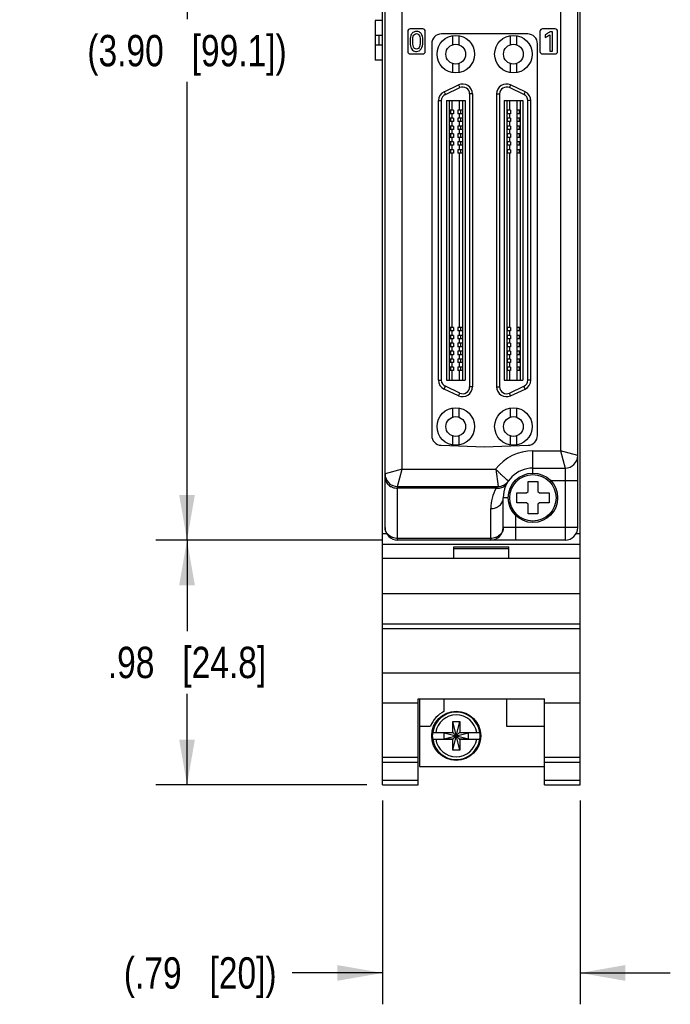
# Model space of a CAD drawing. Header units: inches. Extents: x 0 to 34, y 0 to 22.
# Tile 3 of 84: x 7.6 to 10.2, y 3.7 to 7.7. Entities that reach past the tile are written whole.
import ezdxf

# ---------------------------------------------------------------- set-up
doc = ezdxf.new("R2010")
doc.units = ezdxf.units.IN
doc.header["$LTSCALE"] = 1.87
doc.header["$MEASUREMENT"] = 0
doc.layers.get('0').update_dxf_attribs({"linetype": 'CONTINUOUS'})
doc.layers.add('DIMENSIONS', color=7, linetype='CONTINUOUS')
doc.styles.get("Standard").update_dxf_attribs({"font": 'txt', "width": 0.8})
doc.dimstyles.new('DIMSTYLE_1', dxfattribs={"dimtxt": 0.125, "dimasz": 0.18, "dimexe": 0.125, "dimexo": 0.0625, "dimgap": 0.0625, "dimtad": 0, "dimtih": 1, "dimtoh": 1, "dimzin": 4, "dimdsep": 46, "dimtxsty": 'STANDARD', "dimblk": '_FILLED', "dimblk1": '_FILLED', "dimblk2": '_FILLED', "dimcen": 0.09, "dimadec": 0, "dimazin": 0, "dimtp": 0.005, "dimtm": 0.005, "dimtfac": 1, "dimtofl": 0, "dimtmove": 0, "dimatfit": 3, "dimldrblk": '_FILLED', "dimfxl": 1, "dimtolj": 1, "dimtzin": 4, "dimarcsym": 0})

# ---------------------------------------------------------------- blocks, each defined once
blk = doc.blocks.new('_FILLED')
at = {"color": 0, "linetype": 'BYBLOCK'}
blk.add_solid([(0, 0), (-1, 0.174), (-1, -0.174)], dxfattribs=at)
blk = doc.blocks.new('*D3')
at = {"layer": 'DIMENSIONS', "color": 2, "linetype": 'CONTINUOUS'}
for p, q in [((9.0431, 9.4834), (8.1406, 9.4834)), ((8.2656, 9.4834), (8.2656, 7.6574)), ((8.2656, 5.5814), (8.2656, 7.4074)), ((9.0431, 5.5814), (8.1406, 5.5814))]:
    blk.add_line(p, q, dxfattribs=at)
at = {"layer": 'DIMENSIONS', "color": 2, "linetype": 'CONTINUOUS', "xscale": 0.18, "yscale": 0.18, "zscale": 0.18}
for p, rotation in [((8.2656, 9.4834), 90), ((8.2656, 5.5814), 270)]:
    blk.add_blockref('_FILLED', p, dxfattribs=dict(at, rotation=rotation))
at = {"layer": 'DIMENSIONS', "color": 2, "linetype": 'CONTINUOUS', "insert": (8.2656, 7.5949), "char_height": 0.125, "width": 1.325, "attachment_point": 2, "line_spacing_factor": 0.9}
blk.add_mtext('(3.90{\\Ftxt.shx;\\W1.000000;\\H0.125000; }[99.1])', dxfattribs=at)
blk = doc.blocks.new('*D4')
at = {"layer": 'DIMENSIONS', "color": 2, "linetype": 'CONTINUOUS'}
for p, q in [((9.0431, 5.5814), (8.1406, 5.5814)), ((8.2656, 5.5814), (8.2656, 5.2188)), ((8.2656, 4.6061), (8.2656, 4.9688)), ((8.9831, 4.6061), (8.1406, 4.6061))]:
    blk.add_line(p, q, dxfattribs=at)
at = {"layer": 'DIMENSIONS', "color": 2, "linetype": 'CONTINUOUS', "xscale": 0.18, "yscale": 0.18, "zscale": 0.18}
for p, rotation in [((8.2656, 5.5814), 90), ((8.2656, 4.6061), 270)]:
    blk.add_blockref('_FILLED', p, dxfattribs=dict(at, rotation=rotation))
at = {"layer": 'DIMENSIONS', "color": 2, "linetype": 'CONTINUOUS', "insert": (8.2656, 5.1563), "char_height": 0.125, "width": 1.025, "attachment_point": 2, "line_spacing_factor": 0.9}
blk.add_mtext('.98{\\Ftxt.shx;\\W1.000000;\\H0.125000; }[24.8]', dxfattribs=at)
blk = doc.blocks.new('*D5')
at = {"layer": 'DIMENSIONS', "color": 2, "linetype": 'CONTINUOUS'}
for p, q in [((9.0456, 4.5436), (9.0456, 3.7311)), ((9.8336, 4.5436), (9.8336, 3.7311)), ((9.0456, 3.8561), (8.6855, 3.8561)), ((9.8336, 3.8561), (10.1936, 3.8561))]:
    blk.add_line(p, q, dxfattribs=at)
at = {"layer": 'DIMENSIONS', "color": 2, "linetype": 'CONTINUOUS', "xscale": 0.18, "yscale": 0.18, "zscale": 0.18}
blk.add_blockref('_FILLED', (9.0456, 3.8561), dxfattribs=at)
at = {"layer": 'DIMENSIONS', "color": 2, "linetype": 'CONTINUOUS', "xscale": 0.18, "yscale": 0.18, "zscale": 0.18, "rotation": 180}
blk.add_blockref('_FILLED', (9.8336, 3.8561), dxfattribs=at)
at = {"layer": 'DIMENSIONS', "color": 2, "linetype": 'CONTINUOUS', "insert": (8.623, 3.9186), "char_height": 0.125, "width": 1.025, "attachment_point": 3, "line_spacing_factor": 0.9}
blk.add_mtext('(.79{\\Ftxt.shx;\\W1.000000;\\H0.125000; }[20])', dxfattribs=at)

msp = doc.modelspace()

# ---------------------------------------------------------------- linework, layer by layer
at = {"color": 7, "linetype": 'CONTINUOUS'}
for p, q in [((9.0456, 4.6061), (9.0456, 9.744)), ((9.8336, 4.6061), (9.8336, 9.744)), ((9.824, 5.6314), (9.824, 9.714)), ((9.0556, 5.6314), (9.0556, 9.684)), ((9.1245, 5.864), (9.1245, 9.4145)), ((9.7551, 9.4145), (9.7551, 5.9374)), ((9.0156, 7.6522), (9.0156, 7.4947)), ((9.0456, 7.6522), (9.0156, 7.6522)), ((9.2059, 7.6191), (9.1559, 7.6191)), ((9.7337, 7.6191), (9.6837, 7.6191)), ((9.0456, 7.5932), (9.0156, 7.5932)), ((9.0313, 7.5932), (9.0314, 7.5538)), ((9.1459, 7.6091), (9.1459, 7.5291)), ((9.2159, 7.5291), (9.2159, 7.6091)), ((9.6246, 7.599), (9.2806, 7.599)), ((9.3249, 7.592), (9.3249, 7.5555)), ((9.3504, 7.592), (9.3504, 7.5555)), ((9.5548, 7.592), (9.5548, 7.5555)), ((9.5804, 7.592), (9.5804, 7.5555)), ((9.6737, 7.6091), (9.6737, 7.5291)), ((9.6944, 7.5955), (9.6944, 7.5844)), ((9.7123, 7.5955), (9.7123, 7.5307)), ((9.723, 7.6076), (9.7131, 7.6076)), ((9.723, 7.5307), (9.723, 7.6076)), ((9.7437, 7.5291), (9.7437, 7.6091)), ((9.0456, 7.5538), (9.0156, 7.5538)), ((9.2416, 7.56), (9.2416, 5.9983)), ((9.6636, 5.9983), (9.6636, 7.56)), ((9.1559, 7.5191), (9.2059, 7.5191)), ((9.6837, 7.5191), (9.7337, 7.5191)), ((9.7123, 7.5307), (9.723, 7.5307)), ((9.0456, 7.4947), (9.0156, 7.4947)), ((9.3249, 7.481), (9.3249, 7.4446)), ((9.3504, 7.481), (9.3504, 7.4446)), ((9.5548, 7.481), (9.5548, 7.4446)), ((9.5804, 7.481), (9.5804, 7.4446)), ((9.2911, 7.3687), (9.3486, 7.3955)), ((9.2961, 7.358), (9.3536, 7.3848)), ((9.3486, 7.3955), (9.3536, 7.3848)), ((9.5567, 7.3955), (9.5517, 7.3848)), ((9.6091, 7.358), (9.5517, 7.3848)), ((9.6141, 7.3687), (9.5567, 7.3955)), ((9.2911, 7.3687), (9.2961, 7.358)), ((9.3928, 7.3598), (9.3928, 6.1925)), ((9.4046, 7.3598), (9.3928, 7.3598)), ((9.4046, 7.3598), (9.4046, 6.1925)), ((9.5006, 7.3598), (9.5006, 6.1925)), ((9.5006, 7.3598), (9.5125, 7.3598)), ((9.5125, 7.3598), (9.5125, 6.1925)), ((9.6141, 7.3687), (9.6091, 7.358)), ((9.2684, 6.2193), (9.2684, 7.333)), ((9.2684, 7.333), (9.2802, 7.333)), ((9.2802, 6.2193), (9.2802, 7.333)), ((9.3002, 7.3332), (9.3002, 6.2191)), ((9.3002, 7.3332), (9.3751, 7.3332)), ((9.3111, 7.3332), (9.3111, 6.2191)), ((9.3229, 7.2948), (9.3229, 7.3332)), ((9.3524, 7.2948), (9.3524, 7.3332)), ((9.3642, 7.3332), (9.3642, 6.2191)), ((9.3751, 7.3332), (9.3751, 6.2191)), ((9.5302, 7.3332), (9.5302, 6.2191)), ((9.5302, 7.3332), (9.605, 7.3332)), ((9.541, 7.3332), (9.541, 6.2191)), ((9.5528, 7.2948), (9.5528, 7.3332)), ((9.5823, 7.2948), (9.5823, 7.3332)), ((9.5941, 7.3332), (9.5941, 6.2191)), ((9.605, 7.3332), (9.605, 6.2191)), ((9.6369, 7.333), (9.6251, 7.333)), ((9.6251, 6.2193), (9.6251, 7.333)), ((9.6369, 6.2193), (9.6369, 7.333)), ((9.3287, 7.2948), (9.3111, 7.2948)), ((9.3287, 7.2811), (9.3111, 7.2811)), ((9.3288, 7.2634), (9.3111, 7.2634)), ((9.3176, 7.2811), (9.3176, 7.2948)), ((9.3177, 7.2496), (9.3177, 7.2634)), ((9.3229, 7.2634), (9.3229, 7.2811)), ((9.3287, 7.2948), (9.3287, 7.2811)), ((9.3288, 7.2634), (9.3288, 7.2496)), ((9.3464, 7.2948), (9.3464, 7.2811)), ((9.3642, 7.2948), (9.3464, 7.2948)), ((9.3642, 7.2811), (9.3464, 7.2811)), ((9.3465, 7.2634), (9.3465, 7.2496)), ((9.3642, 7.2634), (9.3465, 7.2634)), ((9.3524, 7.2634), (9.3524, 7.2811)), ((9.3575, 7.2811), (9.3575, 7.2948)), ((9.3576, 7.2496), (9.3576, 7.2634)), ((9.5556, 7.2948), (9.541, 7.2948)), ((9.5556, 7.2811), (9.541, 7.2811)), ((9.5556, 7.2634), (9.541, 7.2634)), ((9.5445, 7.2811), (9.5445, 7.2948)), ((9.5445, 7.2496), (9.5445, 7.2634)), ((9.5528, 7.2634), (9.5528, 7.2811)), ((9.5556, 7.2948), (9.5556, 7.2811)), ((9.5556, 7.2634), (9.5556, 7.2496)), ((9.5812, 7.2948), (9.5812, 7.2811)), ((9.5941, 7.2948), (9.5812, 7.2948)), ((9.5941, 7.2811), (9.5812, 7.2811)), ((9.5812, 7.2634), (9.5812, 7.2496)), ((9.5941, 7.2634), (9.5812, 7.2634)), ((9.5823, 7.2634), (9.5823, 7.2811)), ((9.5922, 7.2811), (9.5922, 7.2948)), ((9.5922, 7.2496), (9.5922, 7.2634)), ((9.3288, 7.2496), (9.3111, 7.2496)), ((9.3287, 7.2319), (9.3111, 7.2319)), ((9.3176, 7.2181), (9.3176, 7.2319)), ((9.3229, 7.2319), (9.3229, 7.2496)), ((9.3287, 7.2319), (9.3287, 7.2181)), ((9.3464, 7.2319), (9.3464, 7.2181)), ((9.3642, 7.2319), (9.3464, 7.2319)), ((9.3642, 7.2496), (9.3465, 7.2496)), ((9.3524, 7.2319), (9.3524, 7.2496)), ((9.3575, 7.2181), (9.3575, 7.2319)), ((9.5556, 7.2496), (9.541, 7.2496)), ((9.5556, 7.2319), (9.541, 7.2319)), ((9.5445, 7.2181), (9.5445, 7.2319)), ((9.5528, 7.2319), (9.5528, 7.2496)), ((9.5556, 7.2319), (9.5556, 7.2181)), ((9.5941, 7.2496), (9.5812, 7.2496)), ((9.5812, 7.2319), (9.5812, 7.2181)), ((9.5941, 7.2319), (9.5812, 7.2319)), ((9.5823, 7.2319), (9.5823, 7.2496)), ((9.5922, 7.2181), (9.5922, 7.2319)), ((9.3287, 7.2181), (9.3111, 7.2181)), ((9.3288, 7.2004), (9.3111, 7.2004)), ((9.3288, 7.1866), (9.3111, 7.1866)), ((9.3177, 7.1866), (9.3177, 7.2004)), ((9.3229, 7.2004), (9.3229, 7.2181)), ((9.3229, 7.1689), (9.3229, 7.1866)), ((9.3288, 7.2004), (9.3288, 7.1866)), ((9.3642, 7.2181), (9.3464, 7.2181)), ((9.3465, 7.2004), (9.3465, 7.1866)), ((9.3642, 7.2004), (9.3465, 7.2004)), ((9.3642, 7.1866), (9.3465, 7.1866)), ((9.3524, 7.2004), (9.3524, 7.2181)), ((9.3524, 7.1689), (9.3524, 7.1866)), ((9.3576, 7.1866), (9.3576, 7.2004)), ((9.5556, 7.2181), (9.541, 7.2181)), ((9.5556, 7.2004), (9.541, 7.2004)), ((9.5556, 7.1866), (9.541, 7.1866)), ((9.5445, 7.1866), (9.5445, 7.2004)), ((9.5528, 7.2004), (9.5528, 7.2181)), ((9.5528, 7.1689), (9.5528, 7.1866)), ((9.5556, 7.2004), (9.5556, 7.1866)), ((9.5941, 7.2181), (9.5812, 7.2181)), ((9.5812, 7.2004), (9.5812, 7.1866)), ((9.5941, 7.2004), (9.5812, 7.2004)), ((9.5941, 7.1866), (9.5812, 7.1866)), ((9.5823, 7.2004), (9.5823, 7.2181)), ((9.5823, 7.1689), (9.5823, 7.1866)), ((9.5922, 7.1866), (9.5922, 7.2004)), ((9.3287, 7.1689), (9.3111, 7.1689)), ((9.3287, 7.1551), (9.3111, 7.1551)), ((9.3176, 7.1551), (9.3176, 7.1689)), ((9.3229, 7.1374), (9.3229, 7.1551)), ((9.3287, 7.1689), (9.3287, 7.1551)), ((9.3464, 7.1689), (9.3464, 7.1551)), ((9.3642, 7.1689), (9.3464, 7.1689)), ((9.3642, 7.1551), (9.3464, 7.1551)), ((9.3524, 7.1374), (9.3524, 7.1551)), ((9.3575, 7.1551), (9.3575, 7.1689)), ((9.5556, 7.1689), (9.541, 7.1689)), ((9.5556, 7.1551), (9.541, 7.1551)), ((9.5445, 7.1551), (9.5445, 7.1689)), ((9.5528, 7.1374), (9.5528, 7.1551)), ((9.5556, 7.1689), (9.5556, 7.1551)), ((9.5941, 7.1689), (9.5812, 7.1689)), ((9.5812, 7.1689), (9.5812, 7.1551)), ((9.5941, 7.1551), (9.5812, 7.1551)), ((9.5823, 7.1374), (9.5823, 7.1551)), ((9.5922, 7.1551), (9.5922, 7.1689)), ((9.3288, 7.1374), (9.3111, 7.1374)), ((9.3288, 7.1236), (9.3111, 7.1236)), ((9.3177, 7.1236), (9.3177, 7.1374)), ((9.3229, 6.4287), (9.3229, 7.1236)), ((9.3288, 7.1374), (9.3288, 7.1236)), ((9.3465, 7.1374), (9.3465, 7.1236)), ((9.3642, 7.1374), (9.3465, 7.1374)), ((9.3642, 7.1236), (9.3465, 7.1236)), ((9.3524, 6.4287), (9.3524, 7.1236)), ((9.3576, 7.1236), (9.3576, 7.1374)), ((9.5556, 7.1374), (9.541, 7.1374)), ((9.5556, 7.1236), (9.541, 7.1236)), ((9.5445, 7.1236), (9.5445, 7.1374)), ((9.5528, 6.4287), (9.5528, 7.1236)), ((9.5556, 7.1374), (9.5556, 7.1236)), ((9.5941, 7.1374), (9.5812, 7.1374)), ((9.5812, 7.1374), (9.5812, 7.1236)), ((9.5941, 7.1236), (9.5812, 7.1236)), ((9.5823, 6.4287), (9.5823, 7.1236)), ((9.5922, 7.1236), (9.5922, 7.1374)), ((9.3287, 6.4287), (9.3111, 6.4287)), ((9.3287, 6.4149), (9.3111, 6.4149)), ((9.3287, 6.3972), (9.3111, 6.3972)), ((9.3176, 6.4149), (9.3176, 6.4287)), ((9.3176, 6.3834), (9.3176, 6.3972)), ((9.3229, 6.3972), (9.3229, 6.4149)), ((9.3287, 6.4287), (9.3287, 6.4149)), ((9.3287, 6.3972), (9.3287, 6.3834)), ((9.3642, 6.4287), (9.3464, 6.4287)), ((9.3464, 6.4287), (9.3464, 6.4149)), ((9.3642, 6.4149), (9.3464, 6.4149)), ((9.3642, 6.3972), (9.3464, 6.3972)), ((9.3464, 6.3972), (9.3464, 6.3834)), ((9.3524, 6.3972), (9.3524, 6.4149)), ((9.3575, 6.4149), (9.3575, 6.4287)), ((9.3575, 6.3834), (9.3575, 6.3972)), ((9.5556, 6.4287), (9.541, 6.4287)), ((9.5556, 6.4149), (9.541, 6.4149)), ((9.5556, 6.3972), (9.541, 6.3972)), ((9.5445, 6.4149), (9.5445, 6.4287)), ((9.5445, 6.3834), (9.5445, 6.3972)), ((9.5528, 6.3972), (9.5528, 6.4149)), ((9.5556, 6.4287), (9.5556, 6.4149)), ((9.5556, 6.3972), (9.5556, 6.3834)), ((9.5941, 6.4287), (9.5812, 6.4287)), ((9.5812, 6.4287), (9.5812, 6.4149)), ((9.5941, 6.4149), (9.5812, 6.4149)), ((9.5941, 6.3972), (9.5812, 6.3972)), ((9.5812, 6.3972), (9.5812, 6.3834)), ((9.5823, 6.3972), (9.5823, 6.4149)), ((9.5922, 6.4149), (9.5922, 6.4287)), ((9.5922, 6.3834), (9.5922, 6.3972)), ((9.3287, 6.3834), (9.3111, 6.3834)), ((9.3287, 6.3657), (9.3111, 6.3657)), ((9.3176, 6.3519), (9.3176, 6.3657)), ((9.3229, 6.3657), (9.3229, 6.3834)), ((9.3287, 6.3657), (9.3287, 6.3519)), ((9.3642, 6.3834), (9.3464, 6.3834)), ((9.3642, 6.3657), (9.3464, 6.3657)), ((9.3464, 6.3657), (9.3464, 6.3519)), ((9.3524, 6.3657), (9.3524, 6.3834)), ((9.3575, 6.3519), (9.3575, 6.3657)), ((9.5556, 6.3834), (9.541, 6.3834)), ((9.5556, 6.3657), (9.541, 6.3657)), ((9.5445, 6.3519), (9.5445, 6.3657)), ((9.5528, 6.3657), (9.5528, 6.3834)), ((9.5556, 6.3657), (9.5556, 6.3519)), ((9.5941, 6.3834), (9.5812, 6.3834)), ((9.5941, 6.3657), (9.5812, 6.3657)), ((9.5812, 6.3657), (9.5812, 6.3519)), ((9.5823, 6.3657), (9.5823, 6.3834)), ((9.5922, 6.3519), (9.5922, 6.3657)), ((9.3287, 6.3519), (9.3111, 6.3519)), ((9.3289, 6.3342), (9.3111, 6.3342)), ((9.3289, 6.3204), (9.3111, 6.3204)), ((9.3178, 6.3204), (9.3178, 6.3342)), ((9.3229, 6.3342), (9.3229, 6.3519)), ((9.3229, 6.3027), (9.3229, 6.3204)), ((9.3289, 6.3342), (9.3289, 6.3204)), ((9.3642, 6.3519), (9.3464, 6.3519)), ((9.3642, 6.3342), (9.3466, 6.3342)), ((9.3466, 6.3342), (9.3466, 6.3204)), ((9.3642, 6.3204), (9.3466, 6.3204)), ((9.3524, 6.3342), (9.3524, 6.3519)), ((9.3524, 6.3027), (9.3524, 6.3204)), ((9.3577, 6.3204), (9.3577, 6.3342)), ((9.5556, 6.3519), (9.541, 6.3519)), ((9.5556, 6.3342), (9.541, 6.3342)), ((9.5556, 6.3204), (9.541, 6.3204)), ((9.5445, 6.3204), (9.5445, 6.3342)), ((9.5528, 6.3342), (9.5528, 6.3519)), ((9.5528, 6.3027), (9.5528, 6.3204)), ((9.5556, 6.3342), (9.5556, 6.3204)), ((9.5941, 6.3519), (9.5812, 6.3519)), ((9.5941, 6.3342), (9.5812, 6.3342)), ((9.5812, 6.3342), (9.5812, 6.3204)), ((9.5941, 6.3204), (9.5812, 6.3204)), ((9.5823, 6.3342), (9.5823, 6.3519)), ((9.5823, 6.3027), (9.5823, 6.3204)), ((9.5922, 6.3204), (9.5922, 6.3342)), ((9.3287, 6.3027), (9.3111, 6.3027)), ((9.3287, 6.2889), (9.3111, 6.2889)), ((9.3176, 6.2889), (9.3176, 6.3027)), ((9.3229, 6.2712), (9.3229, 6.2889)), ((9.3287, 6.3027), (9.3287, 6.2889)), ((9.3642, 6.3027), (9.3464, 6.3027)), ((9.3464, 6.3027), (9.3464, 6.2889)), ((9.3642, 6.2889), (9.3464, 6.2889)), ((9.3524, 6.2712), (9.3524, 6.2889)), ((9.3575, 6.2889), (9.3575, 6.3027)), ((9.5556, 6.3027), (9.541, 6.3027)), ((9.5556, 6.2889), (9.541, 6.2889)), ((9.5445, 6.2889), (9.5445, 6.3027)), ((9.5528, 6.2712), (9.5528, 6.2889)), ((9.5556, 6.3027), (9.5556, 6.2889)), ((9.5941, 6.3027), (9.5812, 6.3027)), ((9.5812, 6.3027), (9.5812, 6.2889)), ((9.5941, 6.2889), (9.5812, 6.2889)), ((9.5823, 6.2712), (9.5823, 6.2889)), ((9.5922, 6.2889), (9.5922, 6.3027)), ((9.3287, 6.2712), (9.3111, 6.2712)), ((9.3287, 6.2574), (9.3111, 6.2574)), ((9.3176, 6.2574), (9.3176, 6.2712)), ((9.3229, 6.2191), (9.3229, 6.2574)), ((9.3287, 6.2712), (9.3287, 6.2574)), ((9.3642, 6.2712), (9.3464, 6.2712)), ((9.3464, 6.2712), (9.3464, 6.2574)), ((9.3642, 6.2574), (9.3464, 6.2574)), ((9.3524, 6.2191), (9.3524, 6.2574)), ((9.3575, 6.2574), (9.3575, 6.2712)), ((9.5556, 6.2712), (9.541, 6.2712)), ((9.5556, 6.2574), (9.541, 6.2574)), ((9.5445, 6.2574), (9.5445, 6.2712)), ((9.5528, 6.2191), (9.5528, 6.2574)), ((9.5556, 6.2712), (9.5556, 6.2574)), ((9.5941, 6.2712), (9.5812, 6.2712)), ((9.5812, 6.2712), (9.5812, 6.2574)), ((9.5941, 6.2574), (9.5812, 6.2574)), ((9.5823, 6.2191), (9.5823, 6.2574)), ((9.5922, 6.2574), (9.5922, 6.2712)), ((9.2684, 6.2193), (9.2802, 6.2193)), ((9.3002, 6.2191), (9.3751, 6.2191)), ((9.5302, 6.2191), (9.605, 6.2191)), ((9.6369, 6.2193), (9.6251, 6.2193)), ((9.2911, 6.1836), (9.2961, 6.1943)), ((9.3486, 6.1568), (9.2911, 6.1836)), ((9.3536, 6.1675), (9.2961, 6.1943)), ((9.3486, 6.1568), (9.3536, 6.1675)), ((9.4046, 6.1925), (9.3928, 6.1925)), ((9.5006, 6.1925), (9.5125, 6.1925)), ((9.5517, 6.1675), (9.6091, 6.1943)), ((9.5567, 6.1568), (9.5517, 6.1675)), ((9.5567, 6.1568), (9.6141, 6.1836)), ((9.6141, 6.1836), (9.6091, 6.1943)), ((9.3249, 6.1077), (9.3249, 6.0713)), ((9.3504, 6.1077), (9.3504, 6.0713)), ((9.5548, 6.1077), (9.5548, 6.0713)), ((9.5804, 6.1077), (9.5804, 6.0713)), ((9.3249, 5.9968), (9.3249, 5.9603)), ((9.3504, 5.9968), (9.3504, 5.9603)), ((9.5548, 5.9968), (9.5548, 5.9603)), ((9.5804, 5.9968), (9.5804, 5.9603)), ((9.2792, 5.9594), (9.4526, 5.9533)), ((9.4526, 5.9533), (9.6259, 5.9594)), ((9.6456, 5.9374), (9.7551, 5.9374)), ((9.6456, 5.8485), (9.6456, 5.9374)), ((9.7551, 5.9374), (9.774, 5.8685)), ((9.824, 5.9185), (9.7551, 5.9374)), ((9.1245, 5.864), (9.0556, 5.8451)), ((9.1056, 5.7951), (9.1245, 5.864)), ((9.1245, 5.864), (9.4969, 5.864)), ((9.4969, 5.864), (9.5065, 5.7951)), ((9.6456, 5.8685), (9.774, 5.8685)), ((9.774, 5.8685), (9.774, 5.5814)), ((9.6261, 5.8145), (9.6651, 5.8145)), ((9.6261, 5.7755), (9.6261, 5.8145)), ((9.6651, 5.8145), (9.6651, 5.7755)), ((9.7159, 5.8185), (9.824, 5.8185)), ((9.1056, 5.7951), (9.5065, 5.7951)), ((9.1056, 5.5814), (9.1056, 5.7951)), ((9.4983, 5.7884), (9.1056, 5.7884)), ((9.5811, 5.7695), (9.6201, 5.7695)), ((9.5811, 5.7305), (9.5811, 5.7695)), ((9.6201, 5.7695), (9.6261, 5.7755)), ((9.6651, 5.7755), (9.6711, 5.7695)), ((9.6711, 5.7695), (9.7101, 5.7695)), ((9.7101, 5.7695), (9.7101, 5.7305)), ((9.5475, 5.75), (9.5271, 5.75)), ((9.5271, 5.6314), (9.5271, 5.75)), ((9.6201, 5.7305), (9.5811, 5.7305)), ((9.6261, 5.7245), (9.6201, 5.7305)), ((9.6711, 5.7305), (9.6651, 5.7245)), ((9.7101, 5.7305), (9.6711, 5.7305)), ((9.4771, 5.5814), (9.4771, 5.7067)), ((9.6261, 5.6855), (9.6261, 5.7245)), ((9.6651, 5.7245), (9.6651, 5.6855)), ((9.5771, 5.5814), (9.5771, 5.6797)), ((9.6651, 5.6855), (9.6261, 5.6855)), ((9.824, 5.6314), (9.5271, 5.6314)), ((9.0456, 5.6081), (9.0621, 5.6081)), ((9.4771, 5.5881), (9.1056, 5.5881)), ((9.774, 5.5814), (9.1056, 5.5814)), ((9.8176, 5.6081), (9.8336, 5.6081)), ((9.0456, 5.5651), (9.8336, 5.5651)), ((9.3296, 5.5551), (9.5496, 5.5551)), ((9.3296, 5.5081), (9.3296, 5.5551)), ((9.3296, 5.5481), (9.5496, 5.5481)), ((9.5496, 5.5081), (9.5496, 5.5551)), ((9.8336, 5.5081), (9.0456, 5.5081)), ((9.0456, 5.3681), (9.8336, 5.3681)), ((9.0456, 5.2481), (9.8336, 5.2481)), ((9.0456, 5.2286), (9.8336, 5.2286)), ((9.0456, 5.0528), (9.8336, 5.0528)), ((9.1876, 4.9484), (9.6916, 4.9484)), ((9.1876, 4.6061), (9.1876, 4.9484)), ((9.1936, 4.9484), (9.1936, 4.6791)), ((9.2906, 4.9484), (9.2906, 4.8985)), ((9.5406, 4.9484), (9.5406, 4.8391)), ((9.6916, 4.6061), (9.6916, 4.9484)), ((9.0456, 4.9331), (9.1876, 4.9331)), ((9.6916, 4.9331), (9.8336, 4.9331)), ((9.1936, 4.8391), (9.2375, 4.8391)), ((9.3259, 4.8582), (9.3534, 4.8582)), ((9.3534, 4.744), (9.3259, 4.8582)), ((9.3259, 4.8149), (9.3259, 4.8582)), ((9.3259, 4.744), (9.3534, 4.8582)), ((9.3534, 4.8582), (9.3534, 4.8149)), ((9.5406, 4.8391), (9.6916, 4.8391)), ((9.245, 4.8149), (9.3279, 4.8149)), ((9.2911, 4.7894), (9.3882, 4.8128)), ((9.3279, 4.8128), (9.2911, 4.8128)), ((9.2911, 4.8128), (9.3882, 4.7894)), ((9.2911, 4.7894), (9.2911, 4.8128)), ((9.2911, 4.7894), (9.3279, 4.7894)), ((9.3279, 4.8149), (9.3279, 4.8128)), ((9.3279, 4.8128), (9.3514, 4.7894)), ((9.3279, 4.7894), (9.3514, 4.8128)), ((9.3279, 4.7873), (9.3279, 4.7894)), ((9.3514, 4.8149), (9.4343, 4.8149)), ((9.3514, 4.8149), (9.3514, 4.8128)), ((9.3882, 4.8128), (9.3514, 4.8128)), ((9.3514, 4.7894), (9.3882, 4.7894)), ((9.3514, 4.7873), (9.3514, 4.7894)), ((9.3882, 4.7894), (9.3882, 4.8128)), ((9.245, 4.7873), (9.3279, 4.7873)), ((9.3259, 4.744), (9.3259, 4.7873)), ((9.3514, 4.7873), (9.4343, 4.7873)), ((9.3534, 4.7873), (9.3534, 4.744)), ((9.0456, 4.7161), (9.1876, 4.7161)), ((9.3534, 4.744), (9.3259, 4.744)), ((9.6916, 4.7161), (9.8336, 4.7161)), ((9.0456, 4.6969), (9.1876, 4.6969)), ((9.1936, 4.6791), (9.6916, 4.6791)), ((9.6916, 4.6969), (9.8336, 4.6969)), ((9.0456, 4.624), (9.1876, 4.624)), ((9.0456, 4.6061), (9.1876, 4.6061)), ((9.6916, 4.624), (9.8336, 4.624)), ((9.6916, 4.6061), (9.8336, 4.6061))]:
    msp.add_line(p, q, dxfattribs=at)
for centre, radius in [((9.3377, 7.5183), 0.0748), ((9.5676, 7.5183), 0.0748), ((9.3377, 7.5183), 0.0394), ((9.5676, 7.5183), 0.0394), ((9.3377, 6.034), 0.0748), ((9.5676, 6.034), 0.0748), ((9.3377, 6.034), 0.0394), ((9.5676, 6.034), 0.0394), ((9.6456, 5.75), 0.0985), ((9.6456, 5.75), 0.0925), ((9.3396, 4.8011), 0.098)]:
    msp.add_circle(centre, radius, dxfattribs=at)
for centre, radius, start, end in [((9.1559, 7.6091), 0.01, 90, 180), ((9.2059, 7.6091), 0.01, 0, 90), ((9.6837, 7.6091), 0.01, 90, 180), ((9.7337, 7.6091), 0.01, 0, 90), ((9.2806, 7.56), 0.039, 90, 180), ((9.6246, 7.56), 0.039, 0, 90), ((9.1559, 7.5291), 0.01, 180, 270), ((9.2059, 7.5291), 0.01, 270, 360), ((9.6837, 7.5291), 0.01, 180, 270), ((9.7337, 7.5291), 0.01, 270, 360), ((9.3652, 7.3598), 0.0394, 0, 115), ((9.3652, 7.3598), 0.0276, 0, 115), ((9.54, 7.3598), 0.0394, 65, 180), ((9.54, 7.3598), 0.0276, 65, 180), ((9.3077, 7.333), 0.0394, 115, 180), ((9.3077, 7.333), 0.0276, 115, 180), ((9.5975, 7.333), 0.0276, 0, 65), ((9.5975, 7.333), 0.0394, 0, 65), ((9.3077, 6.2193), 0.0394, 180, 245), ((9.3077, 6.2193), 0.0276, 180, 245), ((9.5975, 6.2193), 0.0276, 295, 360), ((9.5975, 6.2193), 0.0394, 295, 360), ((9.3652, 6.1925), 0.0394, 245, 360), ((9.3652, 6.1925), 0.0276, 245, 360), ((9.54, 6.1925), 0.0394, 180, 295), ((9.54, 6.1925), 0.0276, 180, 295), ((9.2806, 5.9983), 0.039, 180, 268), ((9.6246, 5.9983), 0.039, 272, 360), ((9.6456, 5.75), 0.1874, 90, 142.5352), ((9.774, 5.9185), 0.05, 270, 360), ((9.6456, 5.75), 0.1185, 90, 180), ((9.1056, 5.8451), 0.05, 180, 270), ((9.5065, 5.8451), 0.05, 270, 325.6445), ((9.6457, 5.7067), 0.1685, 151.0061, 179.9976), ((9.1056, 5.6314), 0.05, 180, 270), ((9.4771, 5.6314), 0.05, 270, 360), ((9.774, 5.6314), 0.05, 270, 360), ((9.3396, 4.8011), 0.109, 116.7143, 159.5968), ((9.3396, 4.8011), 0.0947, 8.3637, 171.6363), ((9.3396, 4.8011), 0.0832, 9.5336, 170.4664), ((9.3396, 4.8011), 0.0956, 171.7166, 188.2834), ((9.3396, 4.8011), 0.0956, 351.7166, 8.2834), ((9.3396, 4.8011), 0.0947, 188.3637, 351.6363), ((9.3396, 4.8011), 0.0832, 189.5336, 350.4664)]:
    msp.add_arc(centre, radius, start, end, dxfattribs=at)
for points, knots in [([(9.1809, 7.6091), (9.1759, 7.6091), (9.1657, 7.606), (9.1562, 7.5898), (9.1552, 7.5766), (9.1552, 7.5683)], [0, 0, 0, 0, 0.28057, 0.53571, 1, 1, 1, 1]), ([(9.1658, 7.5688), (9.1658, 7.5758), (9.1661, 7.5859), (9.1721, 7.598), (9.1782, 7.6002), (9.181, 7.6002)], [0, 0, 0, 0, 0.546634, 0.777002, 1, 1, 1, 1]), ([(9.2067, 7.57), (9.2067, 7.5785), (9.2057, 7.5916), (9.1953, 7.6067), (9.1857, 7.6091), (9.1809, 7.6091)], [0, 0, 0, 0, 0.483707, 0.726508, 1, 1, 1, 1]), ([(9.181, 7.6002), (9.1836, 7.6002), (9.189, 7.5987), (9.1937, 7.591), (9.1956, 7.5809), (9.1959, 7.5733), (9.1959, 7.569)], [0, 0, 0, 0, 0.198425, 0.40393, 0.66896, 1, 1, 1, 1]), ([(9.7131, 7.6076), (9.709, 7.6041), (9.7027, 7.6), (9.6962, 7.5964), (9.6944, 7.5955)], [0, 0, 0, 0, 0.72479, 1, 1, 1, 1]), ([(9.1552, 7.5683), (9.1552, 7.5609), (9.1559, 7.5516), (9.1595, 7.5433), (9.1602, 7.5419)], [0, 0, 0, 0, 0.824954, 1, 1, 1, 1]), ([(9.1602, 7.5419), (9.1628, 7.5366), (9.1699, 7.5302), (9.1783, 7.5292), (9.1807, 7.5292)], [0, 0, 0, 0, 0.714914, 1, 1, 1, 1]), ([(9.1808, 7.5384), (9.1783, 7.5384), (9.1728, 7.54), (9.1661, 7.5513), (9.1658, 7.5615), (9.1658, 7.5688)], [0, 0, 0, 0, 0.204059, 0.415972, 1, 1, 1, 1]), ([(9.1959, 7.569), (9.1959, 7.5621), (9.1955, 7.5522), (9.1895, 7.5405), (9.1836, 7.5384), (9.1808, 7.5384)], [0, 0, 0, 0, 0.549788, 0.779321, 1, 1, 1, 1]), ([(9.196, 7.5351), (9.2021, 7.5407), (9.2063, 7.5538), (9.2067, 7.566), (9.2067, 7.57)], [0, 0, 0, 0, 0.669783, 1, 1, 1, 1]), ([(9.1807, 7.5292), (9.1845, 7.5292), (9.1902, 7.5305), (9.1948, 7.5339), (9.196, 7.5351)], [0, 0, 0, 0, 0.687647, 1, 1, 1, 1]), ([(9.5478, 5.8169), (9.5478, 5.8169), (9.5478, 5.8169), (9.5477, 5.8169), (9.5477, 5.817), (9.5475, 5.8171), (9.5474, 5.8172), (9.5471, 5.8174), (9.5467, 5.8178), (9.5462, 5.8183), (9.5455, 5.8189), (9.5447, 5.8195), (9.5433, 5.8207), (9.5414, 5.8223), (9.5388, 5.8246), (9.5357, 5.8273), (9.5323, 5.8304), (9.5285, 5.8337), (9.5245, 5.8374), (9.5202, 5.8413), (9.5158, 5.8455), (9.5112, 5.85), (9.5048, 5.8561), (9.5, 5.8608), (9.4969, 5.864)], [0, 0, 0, 0, 0.000307, 0.001221, 0.002739, 0.004859, 0.00758, 0.0109, 0.019328, 0.030128, 0.043285, 0.058762, 0.076511, 0.11864, 0.169281, 0.227919, 0.293965, 0.366795, 0.445659, 0.529781, 0.618366, 0.710593, 0.80562, 1, 1, 1, 1]), ([(9.0556, 5.8317), (9.0556, 5.8289), (9.0563, 5.8231), (9.0592, 5.8149), (9.0639, 5.8074), (9.0702, 5.8008), (9.0765, 5.7963), (9.0821, 5.7934), (9.088, 5.791), (9.0959, 5.7889), (9.1024, 5.7884), (9.1056, 5.7884)], [0, 0, 0, 0, 0.115953, 0.233546, 0.353604, 0.476988, 0.603852, 0.668555, 0.733979, 0.866485, 1, 1, 1, 1]), ([(9.5065, 5.7951), (9.5065, 5.7951), (9.5065, 5.7951), (9.5065, 5.7951), (9.5064, 5.795), (9.5064, 5.795), (9.5063, 5.7949), (9.5061, 5.7948), (9.5059, 5.7946), (9.5055, 5.7943), (9.5051, 5.794), (9.5046, 5.7937), (9.5041, 5.7932), (9.5035, 5.7928), (9.5026, 5.7921), (9.5014, 5.7911), (9.4999, 5.7898), (9.4988, 5.7889), (9.4983, 5.7884)], [0, 0, 0, 0, 0.001193, 0.004827, 0.010861, 0.019252, 0.02996, 0.042941, 0.075558, 0.116767, 0.166165, 0.223233, 0.287442, 0.358265, 0.435175, 0.605347, 0.794655, 1, 1, 1, 1]), ([(9.4983, 5.7884), (9.4994, 5.7882), (9.5039, 5.7878), (9.5084, 5.7878), (9.5118, 5.7883)], [0, 0, 0, 0, 0.253678, 1, 1, 1, 1]), ([(9.5118, 5.7883), (9.515, 5.7887), (9.5213, 5.7901), (9.5298, 5.7942), (9.537, 5.8), (9.5406, 5.8049), (9.542, 5.8075)], [0, 0, 0, 0, 0.262556, 0.51515, 0.759946, 1, 1, 1, 1]), ([(9.4771, 5.7067), (9.4804, 5.7067), (9.4869, 5.7073), (9.4948, 5.7093), (9.5007, 5.7117), (9.5063, 5.7146), (9.5126, 5.7191), (9.5189, 5.7257), (9.5236, 5.7332), (9.5265, 5.7414), (9.5271, 5.7472), (9.5271, 5.75)], [0, 0, 0, 0, 0.133515, 0.266021, 0.331445, 0.396148, 0.523012, 0.646396, 0.766454, 0.884047, 1, 1, 1, 1]), ([(9.1056, 5.5881), (9.1024, 5.5881), (9.0959, 5.5887), (9.088, 5.5907), (9.0821, 5.5932), (9.0765, 5.5961), (9.0702, 5.6005), (9.0639, 5.6071), (9.0592, 5.6147), (9.0563, 5.6229), (9.0556, 5.6286), (9.0556, 5.6314)], [0, 0, 0, 0, 0.133515, 0.266021, 0.331445, 0.396148, 0.523012, 0.646396, 0.766454, 0.884047, 1, 1, 1, 1]), ([(9.5271, 5.6314), (9.5271, 5.6286), (9.5265, 5.6229), (9.5236, 5.6147), (9.5189, 5.6071), (9.5126, 5.6005), (9.5063, 5.5961), (9.5007, 5.5932), (9.4948, 5.5907), (9.4869, 5.5887), (9.4804, 5.5881), (9.4771, 5.5881)], [0, 0, 0, 0, 0.115953, 0.233546, 0.353604, 0.476988, 0.603852, 0.668555, 0.733979, 0.866485, 1, 1, 1, 1])]:
    msp.add_open_spline(points, degree=3, knots=knots, dxfattribs=at)
msp.add_open_spline([(9.6944, 7.5844), (9.7008, 7.5873), (9.7069, 7.591), (9.7123, 7.5955)], degree=3, dxfattribs=at)

# ---------------------------------------------------------------- dimensions: what is measured, and where the dimension line sits
at = {"layer": 'DIMENSIONS', "color": 2, "linetype": 'CONTINUOUS'}
dim = msp.add_linear_dim(base=(8.2656, 5.5814), p1=(9.1056, 9.4834), p2=(9.1056, 5.5814), angle=270, text='(<>)', dimstyle='DIMSTYLE_1', dxfattribs=at)
dim.commit()
dim.dimension.update_dxf_attribs({"geometry": '*D3', "text_midpoint": (8.2656, 7.5324), "dimtype": 160})
dim = msp.add_linear_dim(base=(8.2656, 4.6061), p1=(9.1056, 5.5814), p2=(9.0456, 4.6061), angle=270, dimstyle='DIMSTYLE_1', dxfattribs=at)
dim.commit()
dim.dimension.update_dxf_attribs({"geometry": '*D4', "text_midpoint": (8.2656, 5.0938), "dimtype": 160})
dim = msp.add_linear_dim(base=(9.8336, 3.8561), p1=(9.0456, 4.6061), p2=(9.8336, 4.6061), text='(<>)', dimstyle='DIMSTYLE_1', dxfattribs=at)
dim.commit()
dim.dimension.update_dxf_attribs({"geometry": '*D5', "text_midpoint": (8.1105, 3.8561), "dimtype": 160})

doc.saveas('drawing.dxf')
